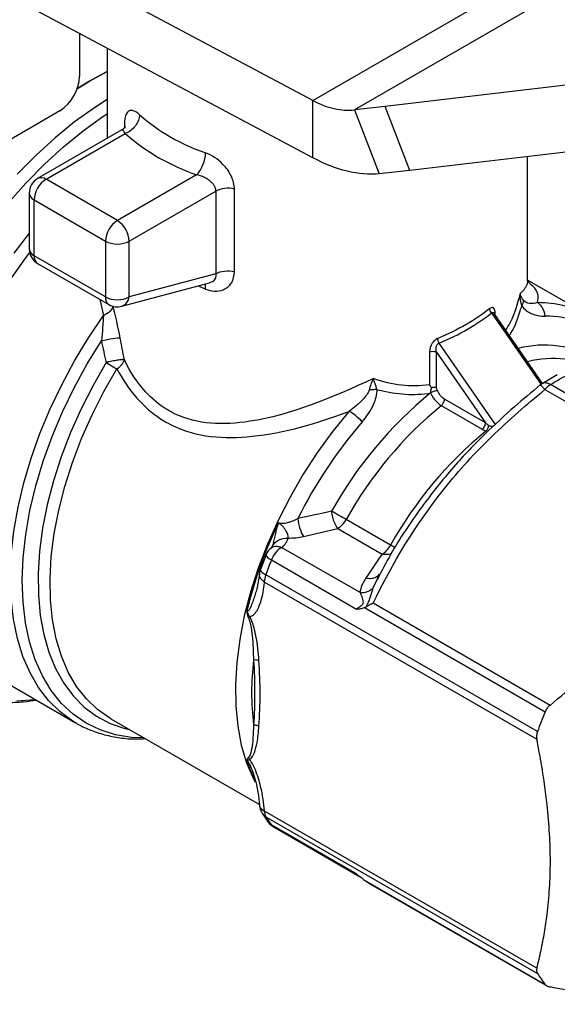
# Model space of a CAD drawing. Header units: inches. Extents: x 0.2 to 10.8, y 0.2 to 8.2.
# Tile 12 of 15: x 7.699 to 8.454, y 6.142 to 7.526. Entities that reach past the tile are written whole.
import ezdxf

# ---------------------------------------------------------------- set-up
doc = ezdxf.new("R2010")
doc.units = ezdxf.units.IN
doc.header["$MEASUREMENT"] = 0

msp = doc.modelspace()

# ---------------------------------------------------------------- linework, layer by layer
for p, q in [((8.1102, 7.4126), (8.5744, 7.6805)), ((8.1102, 7.4126), (7.6346, 7.6663)), ((8.6037, 7.6504), (8.1688, 7.3993)), ((8.1102, 7.3322), (7.6346, 7.5859)), ((7.7828, 7.4465), (7.7828, 7.5069)), ((7.8216, 7.4862), (7.8216, 7.3595)), ((7.7967, 7.4399), (7.8216, 7.4533)), ((7.7795, 7.4295), (7.7967, 7.4399)), ((8.5289, 7.4414), (8.2119, 7.4041)), ((8.1102, 7.3322), (8.1102, 7.4126)), ((8.2119, 7.4041), (8.1688, 7.3993)), ((8.2467, 7.3144), (8.2119, 7.4041)), ((7.6436, 7.334), (7.7549, 7.3983)), ((8.1688, 7.3993), (8.2036, 7.3097)), ((7.8456, 7.3775), (7.8456, 7.3741)), ((7.8418, 7.3712), (7.7236, 7.3029)), ((7.7355, 7.3018), (7.8469, 7.3661)), ((8.5524, 7.3504), (8.2467, 7.3144)), ((8.4121, 7.159), (8.4121, 7.3339)), ((7.9471, 7.3082), (7.8357, 7.2439)), ((8.2467, 7.3144), (8.2036, 7.3097)), ((7.8357, 7.2439), (7.7355, 7.3018)), ((7.7118, 7.2825), (7.7118, 7.204)), ((7.8524, 7.215), (7.9742, 7.2853)), ((7.9742, 7.2853), (7.9742, 7.1692)), ((8.0002, 7.1721), (8.0002, 7.2882)), ((7.7188, 7.2728), (7.819, 7.215)), ((7.7188, 7.1944), (7.7188, 7.2728)), ((7.819, 7.215), (7.819, 7.1365)), ((7.8524, 7.1365), (7.8524, 7.215)), ((7.819, 7.1365), (7.7188, 7.1944)), ((7.7236, 7.1836), (7.8239, 7.1257)), ((7.9742, 7.1692), (7.8524, 7.1365)), ((7.8418, 7.1234), (7.9654, 7.1565)), ((8.5004, 7.1092), (8.4121, 7.1601)), ((7.9496, 7.1523), (7.9597, 7.1476)), ((7.8112, 7.1331), (7.8163, 7.1104)), ((8.3614, 7.1141), (8.431, 7.0136)), ((8.4332, 7.015), (8.3652, 7.1131)), ((8.3666, 7.1111), (8.3666, 7.1126)), ((8.3669, 6.9573), (8.2877, 7.0715)), ((8.2744, 7.0594), (8.2744, 7.013)), ((8.2842, 7.0588), (8.353, 6.9594)), ((8.2842, 7.0089), (8.2842, 7.0588)), ((8.4539, 7.0269), (8.4325, 7.0145)), ((8.4365, 7.0063), (8.685, 6.8628)), ((8.6917, 6.8705), (8.4442, 7.0134)), ((8.2758, 7.0015), (8.2758, 7.0015)), ((8.353, 6.9594), (8.2954, 6.9927)), ((8.2908, 6.9837), (8.3485, 6.9505)), ((8.2197, 6.7877), (8.1573, 6.8237)), ((8.1453, 6.8109), (8.2077, 6.7749)), ((8.0538, 6.7868), (8.0515, 6.7823)), ((8.1767, 6.7209), (8.0665, 6.7844)), ((8.0446, 6.7739), (8.0368, 6.7536)), ((8.0522, 6.7668), (8.1716, 6.6979)), ((8.0354, 6.7471), (8.0317, 6.7259)), ((8.426, 6.5257), (8.0443, 6.746)), ((8.1952, 6.7276), (8.2007, 6.7393)), ((8.2007, 6.7393), (8.2036, 6.7455)), ((8.0324, 6.7289), (8.0317, 6.7264)), ((8.0423, 6.7358), (8.4251, 6.5149)), ((8.183, 6.6998), (8.4367, 6.5533)), ((8.4436, 6.5625), (8.1951, 6.706)), ((7.6587, 6.6063), (7.7771, 6.538)), ((7.7771, 6.538), (7.7761, 6.5386)), ((7.8266, 6.5435), (8.0353, 6.423)), ((8.039, 6.411), (8.0476, 6.3985)), ((8.4251, 6.193), (8.0423, 6.414)), ((8.0443, 6.406), (8.426, 6.1857)), ((8.1716, 6.3255), (8.0522, 6.3944)), ((8.0547, 6.3922), (8.1761, 6.3221)), ((8.183, 6.3169), (8.4367, 6.1704)), ((8.1883, 6.3131), (8.4402, 6.1677))]:
    msp.add_line(p, q)
at = {"flags": 128}
for points in [[(7.8216, 7.4533), (7.7967, 7.4399), (7.7795, 7.4295)], [(7.8216, 7.4139), (7.8035, 7.4024), (7.7757, 7.3824), (7.7483, 7.3601), (7.7213, 7.3355), (7.6951, 7.3089)], [(7.682, 7.2677), (7.7072, 7.2963), (7.7333, 7.3229), (7.7602, 7.3475), (7.7876, 7.3699), (7.8154, 7.3899), (7.8216, 7.394)], [(7.7118, 7.2261), (7.6902, 7.1982)], [(7.6587, 6.6063), (7.6451, 6.6153), (7.6284, 6.6295), (7.6135, 6.6463), (7.6005, 6.6657), (7.5896, 6.6873), (7.5807, 6.7111), (7.574, 6.737), (7.5695, 6.7646), (7.5673, 6.7939), (7.5673, 6.8246), (7.5695, 6.8565), (7.574, 6.8894), (7.5807, 6.9229), (7.5896, 6.957), (7.6005, 6.9913), (7.6135, 7.0256), (7.6284, 7.0596), (7.6451, 7.0931), (7.6635, 7.1259), (7.6834, 7.1577), (7.7048, 7.1883), (7.7125, 7.1985)], [(7.7761, 6.5386), (7.773, 6.5405), (7.7552, 6.5535), (7.7392, 6.5692), (7.7251, 6.5874), (7.713, 6.6082), (7.703, 6.6312), (7.6952, 6.6564), (7.6897, 6.6835), (7.6864, 6.7124), (7.6854, 6.7429), (7.6867, 6.7746), (7.6903, 6.8074), (7.6962, 6.8411), (7.7043, 6.8753), (7.7145, 6.9099), (7.7269, 6.9446), (7.7412, 6.9791), (7.7575, 7.0132), (7.7755, 7.0466), (7.7952, 7.0791), (7.8163, 7.1104)], [(7.873, 6.5167), (7.8556, 6.5175), (7.8329, 6.5212), (7.8116, 6.5279), (7.7918, 6.5375), (7.7737, 6.55), (7.7573, 6.5653), (7.7429, 6.5833), (7.7306, 6.6038), (7.7203, 6.6266), (7.7123, 6.6517), (7.7066, 6.6787), (7.7032, 6.7076), (7.7021, 6.738), (7.7034, 6.7698), (7.707, 6.8027), (7.7129, 6.8365), (7.7211, 6.8708), (7.7315, 6.9055), (7.744, 6.9402), (7.7586, 6.9748), (7.7751, 7.0089), (7.7933, 7.0423), (7.8133, 7.0747)], [(7.82, 7.0444), (7.8016, 7.0122), (7.7848, 6.9793), (7.7699, 6.9458), (7.7569, 6.912), (7.746, 6.8781), (7.7372, 6.8445), (7.7307, 6.8114), (7.7264, 6.7791), (7.7244, 6.7477), (7.7248, 6.7176), (7.7274, 6.689), (7.7323, 6.6621), (7.7395, 6.6372), (7.7489, 6.6143), (7.7604, 6.5937), (7.7739, 6.5756), (7.7893, 6.56), (7.8066, 6.5472), (7.8255, 6.5372), (7.846, 6.5301), (7.8528, 6.5284)], [(7.8266, 6.5435), (7.8253, 6.5443), (7.8078, 6.5565), (7.7922, 6.5715), (7.7784, 6.5891), (7.7667, 6.6092), (7.7571, 6.6317), (7.7496, 6.6562), (7.7445, 6.6828), (7.7416, 6.711), (7.7411, 6.7408), (7.7428, 6.7718), (7.7469, 6.8039), (7.7533, 6.8368), (7.7619, 6.8701), (7.7726, 6.9038), (7.7854, 6.9374), (7.8002, 6.9707), (7.8169, 7.0034), (7.8352, 7.0354)], [(8.2857, 7.0048), (8.2848, 7.0071), (8.2842, 7.0089)], [(8.1614, 6.9758), (8.1387, 6.9478), (8.1171, 6.9182), (8.097, 6.8873), (8.0785, 6.8553), (8.0617, 6.8224), (8.0467, 6.789), (8.0337, 6.7553), (8.0228, 6.7216), (8.0141, 6.6881), (8.0076, 6.6551), (8.0034, 6.6228), (8.0015, 6.5916), (8.002, 6.5617), (8.0048, 6.5333), (8.0099, 6.5066), (8.0173, 6.4819), (8.0269, 6.4593), (8.0294, 6.4545)], [(8.0446, 6.7739), (8.0445, 6.7736), (8.0448, 6.7727), (8.0457, 6.7715), (8.0473, 6.77), (8.0495, 6.7685), (8.0522, 6.7668)], [(8.0368, 6.7536), (8.0367, 6.7533), (8.037, 6.7521), (8.0379, 6.7508), (8.0394, 6.7493), (8.0416, 6.7477), (8.0443, 6.746)], [(7.721, 6.5704), (7.7202, 6.5703), (7.6945, 6.5683)], [(8.0476, 6.3985), (8.0495, 6.3964), (8.0522, 6.3944)], [(8.0547, 6.3922), (8.0534, 6.3931), (8.0522, 6.3944)]]:
    msp.add_lwpolyline(points, dxfattribs=at)
for centre, radius, start, end in [((7.7223, 7.4492), 0.0605, 302.6055, 357.3945), ((8.049, 7.6009), 0.2767, 228.8375, 251.1679), ((8.0436, 7.591), 0.2988, 228.8375, 251.1679), ((7.7355, 7.2825), 0.0236, 119.9973, 180), ((7.755, 7.2712), 0.0363, 122.6055, 177.3945), ((7.7285, 7.2921), 0.0119, 54.3824, 114.3071), ((7.7237, 7.2837), 0.0119, 185.6948, 245.6253), ((7.8552, 7.2133), 0.0363, 122.6055, 177.3945), ((7.8161, 7.2133), 0.0363, 2.6055, 57.3945), ((7.8357, 7.2472), 0.0363, 242.6097, 297.3903), ((7.7355, 7.204), 0.0236, 180, 240.0027), ((7.7237, 7.2052), 0.0119, 185.6948, 245.6253), ((7.7307, 7.1933), 0.012, 174.669, 234.0188), ((7.8306, 7.1353), 0.0117, 173.8462, 234.8417), ((7.8357, 7.1688), 0.0363, 242.6097, 297.3903), ((7.8363, 7.1386), 0.0162, 289.6861, 352.7234), ((8.4269, 6.9793), 0.1492, 60.7864, 90.3364), ((7.8357, 7.1462), 0.0236, 240.0027, 284.9958), ((8.4381, 6.9676), 0.1418, 51.1008, 90.5716), ((8.4357, 6.9193), 0.1495, 60.8749, 104.1971), ((8.1502, 7.5786), 0.628, 238.2829, 239.8947), ((8.4473, 6.9091), 0.1408, 61.5973, 104.477), ((8.4448, 6.9944), 0.0236, 121.6918, 128.9439), ((8.4611, 6.9869), 0.0313, 122.586, 141.8921), ((8.6364, 6.5586), 0.5711, 129.1453, 151.0151), ((8.6413, 6.5554), 0.5534, 129.2956, 151.0048), ((8.6976, 6.5181), 0.6815, 139.4669, 153.227), ((8.7035, 6.5196), 0.5531, 129.2382, 151.0087), ((7.2961, 5.3291), 1.7249, 60.0509, 60.8323), ((8.1271, 6.84), 0.0342, 302.0015, 331.6588), ((8.6483, 6.5386), 0.6499, 154.4499, 165.9844), ((8.0665, 6.7652), 0.0236, 127.5055, 158.1987), ((8.086, 6.754), 0.0362, 122.6025, 159.2101), ((8.1895, 6.8039), 0.0342, 302.0015, 331.6588), ((7.9775, 6.3663), 0.4861, 59.2116, 60.1139), ((8.7142, 6.502), 0.713, 158.1947, 159.9827), ((8.059, 6.7455), 0.0236, 159.987, 175.9706), ((8.0725, 6.7353), 0.0303, 159.2351, 179.0025), ((8.402, 6.5805), 0.3777, 173.0692, 186.9308), ((9.0989, 6.2805), 0.7162, 157.609, 159.9797), ((8.2172, 6.5522), 0.2107, 198.8108, 205.4396), ((8.059, 6.4236), 0.0236, 183.6376, 212.1515), ((8.0516, 6.419), 0.0149, 212.3116, 240.4746), ((8.0572, 6.4134), 0.0149, 177.9763, 209.7793), ((8.197, 6.502), 0.1804, 212.1254, 216.5959), ((8.0665, 6.4126), 0.0236, 216.6216, 240.0027), ((8.5771, 6.2805), 0.1784, 212.1059, 218.0954)]:
    msp.add_arc(centre, radius, start, end)
for points, knots in [([(8.1102, 7.4126), (8.1204, 7.4072), (8.1306, 7.4034), (8.1504, 7.3989), (8.1599, 7.3983), (8.1688, 7.3993)], [0, 0, 0, 0, 0.1050019, 0.1050019, 0.2100038, 0.2100038, 0.2100038, 0.2100038]), ([(7.8669, 7.3926), (7.8598, 7.3991), (7.8491, 7.4018), (7.8456, 7.3863), (7.8456, 7.3775)], [0, 0, 0, 0, 0.1095943, 0.19179, 0.19179, 0.19179, 0.19179]), ([(7.8669, 7.3926), (7.8669, 7.3876), (7.8647, 7.3818), (7.8573, 7.372), (7.8521, 7.368), (7.8469, 7.3661)], [0, 0, 0, 0, 0.5, 0.5, 1, 1, 1, 1]), ([(7.8473, 7.3756), (7.8473, 7.3757), (7.8471, 7.3759), (7.8456, 7.3738), (7.8431, 7.372), (7.8418, 7.3711)], [0, 0, 0, 0, 0.228546, 0.617092, 1, 1, 1, 1]), ([(7.8469, 7.3661), (7.8458, 7.3676), (7.8437, 7.3707), (7.8423, 7.3718), (7.8418, 7.3711), (7.8418, 7.3711)], [0, 0, 0, 0, 0.4925718, 0.9886372, 1, 1, 1, 1]), ([(7.9471, 7.3082), (7.9504, 7.3113), (7.9537, 7.3163), (7.9583, 7.3278), (7.9597, 7.334), (7.9597, 7.3391)], [0, 0, 0, 0, 0.5, 0.5, 1, 1, 1, 1]), ([(8.0002, 7.2882), (8.0002, 7.2941), (7.9971, 7.3065), (7.9828, 7.3264), (7.9681, 7.336), (7.9597, 7.3391)], [0, 0, 0, 0, 0.0547811, 0.1095621, 0.1917337, 0.1917337, 0.1917337, 0.1917337]), ([(8.2036, 7.3097), (8.1894, 7.3081), (8.1743, 7.3093), (8.1428, 7.3169), (8.1265, 7.3233), (8.1102, 7.3322)], [0, 0, 0, 0, 0.170494, 0.170494, 0.340988, 0.340988, 0.340988, 0.340988]), ([(7.9742, 7.2853), (7.9742, 7.2859), (7.9741, 7.2872), (7.9737, 7.2891), (7.973, 7.291), (7.9717, 7.2934), (7.9694, 7.2964), (7.9661, 7.2995), (7.9619, 7.3024), (7.957, 7.305), (7.9518, 7.3071), (7.9485, 7.3079), (7.9471, 7.3082)], [0, 0, 0, 0, 0.056185, 0.113915, 0.173506, 0.235247, 0.349081, 0.482198, 0.580676, 0.742245, 0.888973, 1, 1, 1, 1]), ([(8.0002, 7.2882), (7.9959, 7.2893), (7.9911, 7.2896), (7.9818, 7.2885), (7.9775, 7.2872), (7.9742, 7.2853)], [0, 0, 0, 0, 0.5, 0.5, 1, 1, 1, 1]), ([(7.9597, 7.1476), (7.968, 7.1441), (7.9828, 7.1433), (7.9973, 7.1552), (8.0002, 7.1663), (8.0002, 7.1721)], [0, 0, 0, 0, 0.0813558, 0.135593, 0.1898301, 0.1898301, 0.1898301, 0.1898301]), ([(7.9653, 7.1568), (7.9665, 7.1571), (7.969, 7.1575), (7.9718, 7.1597), (7.9738, 7.1624), (7.9747, 7.1657), (7.9744, 7.168), (7.9742, 7.1692)], [0, 0, 0, 0, 0.173487, 0.377768, 0.580225, 0.785958, 1, 1, 1, 1]), ([(7.9742, 7.1692), (7.9775, 7.1711), (7.9818, 7.1724), (7.9911, 7.1734), (7.9959, 7.1731), (8.0002, 7.1721)], [0, 0, 0, 0, 0.5, 0.5, 1, 1, 1, 1]), ([(7.9597, 7.1476), (7.9597, 7.1497), (7.9598, 7.1526), (7.9589, 7.1542), (7.9587, 7.1547)], [0, 0, 0, 0, 0.696945, 1, 1, 1, 1]), ([(8.412, 7.159), (8.412, 7.1579), (8.4119, 7.1555), (8.4103, 7.1518), (8.408, 7.148), (8.405, 7.1444), (8.4026, 7.142), (8.4015, 7.1408)], [0, 0, 0, 0, 0.21004, 0.436102, 0.643081, 0.831025, 1, 1, 1, 1]), ([(8.426, 7.1286), (8.4266, 7.1325), (8.4279, 7.1406), (8.4219, 7.15), (8.4145, 7.1561), (8.4117, 7.1585)], [0, 0, 0, 0, 0.378156, 0.760182, 1, 1, 1, 1]), ([(8.4015, 7.1408), (8.3977, 7.1266), (8.3928, 7.1081), (8.3834, 7.0935), (8.3812, 7.0901)], [0, 0, 0, 0, 0.768158, 1, 1, 1, 1]), ([(8.4015, 7.1408), (8.4015, 7.1408), (8.4014, 7.1407), (8.4011, 7.135), (8.4018, 7.1291), (8.4039, 7.124)], [-0.07472816, -0.07472816, -0.07472816, -0.07472816, -0.07436772, -0.07436772, 0, 0, 0, 0]), ([(8.4069, 7.1311), (8.404, 7.1343), (8.4022, 7.1377), (8.4015, 7.1408), (8.4015, 7.1408), (8.4015, 7.1408)], [-0.07472816, -0.07472816, -0.07472816, -0.07472816, -0.00036044, -0.00036044, 0, 0, 0, 0]), ([(8.426, 7.1285), (8.4225, 7.1276), (8.4159, 7.1266), (8.409, 7.1288), (8.4069, 7.1311)], [0, 0, 0, 0, 0.0735194, 0.1286603, 0.1286603, 0.1286603, 0.1286603]), ([(8.4367, 7.1094), (8.4364, 7.1141), (8.4338, 7.122), (8.4285, 7.1271), (8.426, 7.1285), (8.426, 7.1285), (8.426, 7.1285), (8.426, 7.1285)], [0, 0, 0, 0, 0.571429, 1, 1, 1, 1.00006, 1.00006, 1.00006, 1.00006]), ([(8.3666, 7.1126), (8.3666, 7.1165), (8.3657, 7.1206), (8.3622, 7.1221), (8.3603, 7.1213), (8.3589, 7.1202)], [0, 0, 0, 0, 0.03610255, 0.04512819, 0.06317947, 0.06317947, 0.06317947, 0.06317947]), ([(8.3614, 7.1141), (8.3617, 7.1143), (8.3622, 7.1148), (8.3631, 7.1149), (8.364, 7.1145), (8.3648, 7.1139), (8.3651, 7.1133), (8.3652, 7.1131)], [0, 0, 0, 0, 0.211467, 0.425054, 0.656323, 0.912208, 1, 1, 1, 1]), ([(8.3866, 7.0822), (8.3873, 7.0833), (8.3946, 7.0944), (8.3989, 7.1081), (8.4028, 7.1204)], [0, 0, 0, 0, 0.099152, 1, 1, 1, 1]), ([(8.4039, 7.124), (8.4076, 7.1187), (8.419, 7.1111), (8.4304, 7.1095), (8.4367, 7.1094)], [0, 0, 0, 0, 0.0551409, 0.1286622, 0.1286622, 0.1286622, 0.1286622]), ([(8.2859, 7.0781), (8.284, 7.0773), (8.2811, 7.0753), (8.2759, 7.0688), (8.2744, 7.0633), (8.2744, 7.0594)], [0, 0, 0, 0, 0.01805126, 0.02707689, 0.0631794, 0.0631794, 0.0631794, 0.0631794]), ([(8.2842, 7.0588), (8.2834, 7.0619), (8.2832, 7.066), (8.2852, 7.0702), (8.2867, 7.0712), (8.2877, 7.0715)], [0, 0, 0, 0, 0.03610251, 0.04512814, 0.0631794, 0.0631794, 0.0631794, 0.0631794]), ([(8.2877, 7.0715), (8.2871, 7.0727), (8.2862, 7.075), (8.2859, 7.0772), (8.2859, 7.0781)], [0, 0, 0, 0, 0.571429, 1, 1, 1, 1]), ([(8.2744, 7.0594), (8.2757, 7.0599), (8.2792, 7.0605), (8.2827, 7.0596), (8.2842, 7.0588)], [0, 0, 0, 0, 0.428571, 1, 1, 1, 1]), ([(7.8456, 7.0484), (7.8451, 7.0484), (7.8444, 7.0484), (7.843, 7.0484), (7.8414, 7.0482), (7.839, 7.0479), (7.8359, 7.0475), (7.8321, 7.0468), (7.8283, 7.0462), (7.8242, 7.0453), (7.8215, 7.0447), (7.82, 7.0444)], [0, 0, 0, 0, 0.0998407, 0.1782735, 0.2501422, 0.3567887, 0.5000946, 0.6081794, 0.7500436, 0.8625799, 1, 1, 1, 1]), ([(7.8352, 7.0354), (7.836, 7.0359), (7.8373, 7.0369), (7.8397, 7.039), (7.8423, 7.0417), (7.8442, 7.0446), (7.8451, 7.0468), (7.8454, 7.0478), (7.8456, 7.0484)], [0, 0, 0, 0, 0.132661, 0.25019, 0.499998, 0.749806, 0.874511, 1, 1, 1, 1]), ([(8.1955, 7.0219), (8.1378, 6.995), (8.0388, 6.9541), (7.9437, 6.9572), (7.8979, 6.9821), (7.8708, 7.0047), (7.8535, 7.0317), (7.8456, 7.0484)], [4.659336, 4.659336, 4.659336, 4.659336, 5.178575, 5.524735, 5.568005, 5.697814, 5.870894, 5.870894, 5.870894, 5.870894]), ([(7.8352, 7.0354), (7.8441, 7.0184), (7.8632, 6.9907), (7.8927, 6.9668), (7.942, 6.9398), (8.0287, 6.9332), (8.1159, 6.9586), (8.1614, 6.9757)], [4.791493, 4.791493, 4.791493, 4.791493, 4.964573, 5.094383, 5.137653, 5.483813, 5.870894, 5.870894, 5.870894, 5.870894]), ([(8.1955, 7.0219), (8.1955, 7.0219), (8.1955, 7.0219), (8.1929, 7.0169), (8.1907, 7.0111), (8.1894, 7.0056)], [-0.00036044, -0.00036044, -0.00036044, -0.00036044, 0, 0, 0.07436772, 0.07436772, 0.07436772, 0.07436772]), ([(8.2005, 7.0066), (8.1987, 7.0119), (8.197, 7.0172), (8.1955, 7.0219), (8.1955, 7.0219), (8.1955, 7.0219)], [-0.00036044, -0.00036044, -0.00036044, -0.00036044, 0.07400727, 0.07400727, 0.07436772, 0.07436772, 0.07436772, 0.07436772]), ([(8.1894, 7.0056), (8.1883, 7.0014), (8.1801, 6.9905), (8.1684, 6.9809), (8.1614, 6.9758)], [0, 0, 0, 0, 0.0551291, 0.1286346, 0.1286346, 0.1286346, 0.1286346]), ([(8.1797, 6.961), (8.1859, 6.9683), (8.1958, 6.9823), (8.2009, 6.9994), (8.2005, 7.0066)], [0, 0, 0, 0, 0.0735055, 0.1286346, 0.1286346, 0.1286346, 0.1286346]), ([(8.2005, 7.0066), (8.1985, 7.0064), (8.1949, 7.006), (8.191, 7.0057), (8.1894, 7.0056)], [0, 0, 0, 0, 0.571429, 1, 1, 1, 1]), ([(8.1951, 6.706), (8.2221, 6.7621), (8.2552, 6.817), (8.3159, 6.8931), (8.3382, 6.9173), (8.3855, 6.9634), (8.4106, 6.9854), (8.4365, 7.0063)], [0, 0, 0, 0, 0.5, 0.5, 0.75, 0.75, 1, 1, 1, 1]), ([(8.43, 7.0128), (8.4178, 7.0027), (8.3912, 6.9807), (8.3501, 6.9426), (8.3055, 6.8961), (8.2609, 6.8394), (8.2251, 6.7861), (8.2071, 6.7511), (8.201, 6.7392)], [0, 0, 0, 0, 0.129231, 0.282493, 0.459409, 0.659828, 0.883944, 1, 1, 1, 1]), ([(8.2772, 7.0087), (8.2768, 7.0094), (8.2758, 7.0109), (8.2749, 7.0123), (8.2744, 7.013)], [0, 0, 0, 0, 0.449925, 1, 1, 1, 1]), ([(8.2758, 7.0015), (8.276, 7.0026), (8.2762, 7.0045), (8.2768, 7.0069), (8.2771, 7.0082), (8.2772, 7.0087)], [0, 0, 0, 0, 0.4364567, 0.7696924, 1, 1, 1, 1]), ([(8.2857, 7.0048), (8.2844, 7.0047), (8.2808, 7.0038), (8.2771, 7.0022), (8.2758, 7.0015)], [0, 0, 0, 0, 0.571429, 1, 1, 1, 1]), ([(8.2842, 7.0089), (8.2838, 7.0089), (8.283, 7.0091), (8.2817, 7.0092), (8.2804, 7.0092), (8.2793, 7.0091), (8.2782, 7.0089), (8.2775, 7.0088), (8.2772, 7.0087)], [0, 0, 0, 0, 0.211776, 0.405658, 0.581273, 0.738645, 0.878166, 1, 1, 1, 1]), ([(8.2954, 6.9927), (8.2934, 6.9938), (8.2915, 6.9956), (8.2881, 6.9998), (8.2867, 7.0023), (8.2857, 7.0048)], [0, 0, 0, 0, 0.5, 0.5, 1, 1, 1, 1]), ([(8.4302, 7.0126), (8.4302, 7.0127), (8.4301, 7.0129), (8.4312, 7.0119), (8.4333, 7.0099), (8.4354, 7.0074), (8.4365, 7.0063)], [0, 0, 0, 0, 0.098081, 0.36657, 0.699671, 1, 1, 1, 1]), ([(8.4442, 7.0134), (8.4429, 7.014), (8.4401, 7.0154), (8.4363, 7.0158), (8.4336, 7.0155), (8.4326, 7.0145), (8.4325, 7.0144)], [0, 0, 0, 0, 0.300945, 0.618516, 0.952737, 1, 1, 1, 1]), ([(8.2758, 7.0015), (8.2772, 6.9983), (8.2815, 6.9911), (8.2875, 6.9857), (8.2908, 6.9837)], [0.21000284, 0.21000284, 0.21000284, 0.21000284, 0.22792863, 0.25182967, 0.25182967, 0.25182967, 0.25182967]), ([(8.2908, 6.9837), (8.2919, 6.9846), (8.2943, 6.9874), (8.2954, 6.991), (8.2954, 6.9927)], [0, 0, 0, 0, 0.428571, 1, 1, 1, 1]), ([(8.1797, 6.961), (8.1771, 6.9638), (8.174, 6.9667), (8.1676, 6.9718), (8.1643, 6.9741), (8.1614, 6.9758)], [0, 0, 0, 0, 0.5, 0.5, 1, 1, 1, 1]), ([(8.3485, 6.9505), (8.3497, 6.9515), (8.3509, 6.9529), (8.3526, 6.9562), (8.353, 6.9579), (8.353, 6.9594)], [0, 0, 0, 0, 0.5, 0.5, 1, 1, 1, 1]), ([(8.3571, 6.956), (8.3569, 6.9544), (8.356, 6.9513), (8.3543, 6.9488), (8.3536, 6.948)], [0, 0, 0, 0, 0.571429, 1, 1, 1, 1]), ([(8.3669, 6.9573), (8.366, 6.9564), (8.3641, 6.9548), (8.3607, 6.954), (8.3583, 6.9551), (8.3571, 6.956)], [0.25882483, 0.25882483, 0.25882483, 0.25882483, 0.28062409, 0.29515692, 0.30968976, 0.30968976, 0.30968976, 0.30968976]), ([(8.4436, 6.5625), (8.4728, 6.5866), (8.4981, 6.6096), (8.5439, 6.6553), (8.5643, 6.6781), (8.6023, 6.7253), (8.6198, 6.7498), (8.6533, 6.8026), (8.6692, 6.831), (8.685, 6.8628)], [0, 0, 0, 0, 0.25, 0.25, 0.5, 0.5, 0.75, 0.75, 1, 1, 1, 1]), ([(8.0619, 6.8189), (8.0612, 6.8171), (8.0607, 6.8154), (8.0597, 6.8121), (8.0593, 6.8105), (8.0581, 6.8059), (8.0575, 6.803), (8.0557, 6.7948), (8.0548, 6.7902), (8.0538, 6.7868)], [0, 0, 0, 0, 0.125, 0.125, 0.25, 0.25, 0.5, 0.5, 1, 1, 1, 1]), ([(8.0773, 6.8197), (8.0764, 6.8194), (8.0706, 6.8177), (8.0653, 6.8177), (8.0619, 6.8189)], [0.94430698, 0.94430698, 0.94430698, 0.94430698, 0.95641194, 1.0188842, 1.0188842, 1.0188842, 1.0188842]), ([(8.0755, 6.7976), (8.0757, 6.7982), (8.0759, 6.7995), (8.0755, 6.8019), (8.0746, 6.8044), (8.0734, 6.8068), (8.0722, 6.8088), (8.0711, 6.8103), (8.0698, 6.812), (8.0684, 6.8137), (8.0667, 6.8154), (8.0653, 6.8167), (8.064, 6.8176), (8.0633, 6.8181), (8.0622, 6.8188), (8.0621, 6.8188), (8.0619, 6.8189)], [-0.0002102, -0.0002102, -0.0002102, -0.0002102, 0.0158248, 0.0318599, 0.0478949, 0.0639299, 0.0719474, 0.0799649, 0.0879824, 0.0959999, 0.1040174, 0.1080262, 0.1100306, 0.112035, 0.112035, 0.1122451, 0.1122451, 0.1122451, 0.1122451]), ([(8.0524, 6.7836), (8.0528, 6.7841), (8.0543, 6.7857), (8.058, 6.7862), (8.0623, 6.786), (8.0651, 6.785), (8.0665, 6.7844)], [0, 0, 0, 0, 0.142418, 0.501824, 0.733722, 1, 1, 1, 1]), ([(8.2204, 6.7755), (8.2203, 6.7755), (8.2189, 6.7746), (8.2145, 6.774), (8.2102, 6.7746), (8.2077, 6.7749)], [0, 0, 0, 0, 0.0272689, 0.4336884, 1, 1, 1, 1]), ([(8.0423, 6.7358), (8.0406, 6.7373), (8.0371, 6.7401), (8.0351, 6.7443), (8.0356, 6.7466), (8.0358, 6.7471)], [0, 0, 0, 0, 0.430816, 0.861632, 1, 1, 1, 1]), ([(8.1848, 6.7415), (8.1871, 6.7412), (8.1917, 6.7405), (8.1979, 6.7421), (8.2021, 6.7444), (8.2034, 6.7466), (8.2038, 6.7472)], [0, 0, 0, 0, 0.297237, 0.59431, 0.891385, 1, 1, 1, 1]), ([(8.0317, 6.7264), (8.0309, 6.7238), (8.0285, 6.7153), (8.0248, 6.7051), (8.0215, 6.6972), (8.0196, 6.6954), (8.019, 6.6951), (8.0186, 6.6951), (8.0183, 6.6953), (8.018, 6.6956), (8.0178, 6.6959), (8.0177, 6.696)], [0, 0, 0, 0, 0.211513, 0.697662, 0.905669, 0.935265, 0.957372, 0.966413, 0.97561, 0.9871, 1, 1, 1, 1]), ([(8.0214, 6.6876), (8.0216, 6.6876), (8.0225, 6.6876), (8.0282, 6.6892), (8.0373, 6.7039), (8.0414, 6.7223), (8.0423, 6.7358)], [0.1163678, 0.1163678, 0.1163678, 0.1163678, 0.1184538, 0.1266475, 0.1921972, 0.3232965, 0.3232965, 0.3232965, 0.3232965]), ([(8.1852, 6.7009), (8.1859, 6.7021), (8.1877, 6.7055), (8.1901, 6.7111), (8.192, 6.7172), (8.1937, 6.7226), (8.1947, 6.726), (8.1952, 6.7276)], [0.04913238, 0.04913238, 0.04913238, 0.04913238, 0.06019927, 0.08026569, 0.10033212, 0.12039854, 0.14046496, 0.14046496, 0.14046496, 0.14046496]), ([(8.1767, 6.7209), (8.1772, 6.7197), (8.1783, 6.7174), (8.1798, 6.7136), (8.181, 6.7096), (8.181, 6.706), (8.1793, 6.7031), (8.1772, 6.7014), (8.1746, 6.6996), (8.1728, 6.6986), (8.1716, 6.6979)], [0, 0, 0, 0, 0.0200664, 0.0401328, 0.0601993, 0.0802657, 0.0953155, 0.1103653, 0.1203985, 0.140465, 0.140465, 0.140465, 0.140465]), ([(8.1716, 6.6979), (8.1727, 6.698), (8.1747, 6.6981), (8.1776, 6.6984), (8.1803, 6.6989), (8.1821, 6.6995), (8.183, 6.6998)], [0, 0, 0, 0, 0.289279, 0.530191, 0.762983, 1, 1, 1, 1]), ([(8.0177, 6.696), (8.0177, 6.696), (8.0177, 6.696), (8.0173, 6.6925), (8.0182, 6.6892), (8.0195, 6.6863)], [-0.02794877, -0.02794877, -0.02794877, -0.02794877, -0.02768405, -0.02768405, 0, 0, 0, 0]), ([(8.0215, 6.6875), (8.0199, 6.6899), (8.0189, 6.6922), (8.0178, 6.6959), (8.0177, 6.696), (8.0177, 6.696)], [-0.02794877, -0.02794877, -0.02794877, -0.02794877, -0.00026473, -0.00026473, 0, 0, 0, 0]), ([(8.0215, 6.6875), (8.0212, 6.6874), (8.0205, 6.687), (8.0198, 6.6865), (8.0195, 6.6863)], [0, 0, 0, 0, 0.571429, 1, 1, 1, 1]), ([(8.0195, 6.6863), (8.0218, 6.6811), (8.0237, 6.6721), (8.0263, 6.6518), (8.0267, 6.6373), (8.027, 6.6261)], [0, 0, 0, 0, 0.0510557, 0.0765836, 0.1786951, 0.1786951, 0.1786951, 0.1786951]), ([(8.0346, 6.6254), (8.0339, 6.6367), (8.0325, 6.6513), (8.0279, 6.6723), (8.0248, 6.6818), (8.0215, 6.6875)], [0, 0, 0, 0, 0.1021115, 0.1276393, 0.1786951, 0.1786951, 0.1786951, 0.1786951]), ([(8.0346, 6.6254), (8.0338, 6.6258), (8.0314, 6.6264), (8.0285, 6.6264), (8.027, 6.6261)], [0, 0, 0, 0, 0.428571, 1, 1, 1, 1]), ([(7.5858, 6.5919), (7.5871, 6.591), (7.5947, 6.5861), (7.6102, 6.5796), (7.632, 6.5724), (7.655, 6.568), (7.679, 6.5663), (7.7013, 6.5669), (7.7158, 6.5691), (7.7217, 6.57)], [0, 0, 0, 0, 0.033517, 0.201874, 0.370226, 0.539182, 0.709276, 0.880806, 1, 1, 1, 1]), ([(8.4436, 6.5625), (8.4429, 6.5619), (8.4416, 6.5608), (8.4399, 6.5588), (8.4385, 6.5569), (8.4375, 6.555), (8.437, 6.5539), (8.4367, 6.5533)], [0, 0, 0, 0, 0.225476, 0.448802, 0.67292, 0.837836, 1, 1, 1, 1]), ([(7.7761, 6.5387), (7.7766, 6.5384), (7.7831, 6.534), (7.797, 6.5279), (7.8176, 6.5207), (7.8396, 6.5166), (7.8587, 6.5148), (7.8707, 6.5155), (7.8748, 6.5157)], [0, 0, 0, 0, 0.018689, 0.234593, 0.450352, 0.666847, 0.884935, 1, 1, 1, 1]), ([(8.027, 6.5349), (8.0268, 6.5272), (8.0263, 6.5146), (8.0243, 6.4987), (8.0218, 6.4908), (8.0195, 6.4888)], [0, 0, 0, 0, 0.0765836, 0.1276393, 0.1786951, 0.1786951, 0.1786951, 0.1786951]), ([(8.0215, 6.4863), (8.0248, 6.4882), (8.0289, 6.4961), (8.0328, 6.5124), (8.0341, 6.5254), (8.0346, 6.5333)], [0, 0, 0, 0, 0.0510557, 0.1021115, 0.1786951, 0.1786951, 0.1786951, 0.1786951]), ([(8.027, 6.5349), (8.0285, 6.5351), (8.0314, 6.5349), (8.0338, 6.5339), (8.0346, 6.5333)], [0, 0, 0, 0, 0.571429, 1, 1, 1, 1]), ([(8.426, 6.5257), (8.4257, 6.5248), (8.4251, 6.523), (8.4247, 6.5203), (8.4247, 6.5175), (8.425, 6.5157), (8.4251, 6.5149)], [0, 0, 0, 0, 0.249002, 0.49583, 0.744763, 1, 1, 1, 1]), ([(8.4251, 6.193), (8.4262, 6.1972), (8.4282, 6.2055), (8.4311, 6.2182), (8.4336, 6.2308), (8.4359, 6.2434), (8.4379, 6.2559), (8.4407, 6.2762), (8.4433, 6.3049), (8.4445, 6.3427), (8.4433, 6.3819), (8.4403, 6.4185), (8.436, 6.4522), (8.4312, 6.483), (8.4271, 6.5041), (8.4251, 6.5149)], [0, 0, 0, 0, 0.045773, 0.090732, 0.134893, 0.178273, 0.220889, 0.262761, 0.382456, 0.500006, 0.617506, 0.737252, 0.82171, 0.909247, 1, 1, 1, 1]), ([(8.0195, 6.4888), (8.0182, 6.4876), (8.0173, 6.4864), (8.0177, 6.4843), (8.0177, 6.4843), (8.0177, 6.4842)], [-0.02768405, -0.02768405, -0.02768405, -0.02768405, 0, 0, 0.00026472, 0.00026472, 0.00026472, 0.00026472]), ([(8.0177, 6.4842), (8.0177, 6.4842), (8.0178, 6.4843), (8.0189, 6.4854), (8.0199, 6.4858), (8.0215, 6.4863)], [-0.02768405, -0.02768405, -0.02768405, -0.02768405, -0.02741932, -0.02741932, 0.00026472, 0.00026472, 0.00026472, 0.00026472]), ([(8.0177, 6.4842), (8.0178, 6.4843), (8.018, 6.4843), (8.0183, 6.4842), (8.0187, 6.4839), (8.0192, 6.4834), (8.0199, 6.4825), (8.0217, 6.4794), (8.0234, 6.4752), (8.0248, 6.4717), (8.0253, 6.4703)], [0, 0, 0, 0, 0.02909, 0.055023, 0.079664, 0.106143, 0.173764, 0.257486, 0.707863, 1, 1, 1, 1]), ([(8.0195, 6.4888), (8.0198, 6.4885), (8.0205, 6.4877), (8.0212, 6.4869), (8.0215, 6.4863)], [0, 0, 0, 0, 0.428571, 1, 1, 1, 1]), ([(8.0423, 6.414), (8.0416, 6.4249), (8.0387, 6.4441), (8.0317, 6.4678), (8.0257, 6.4807), (8.0223, 6.4853), (8.0214, 6.4863)], [0.0303791, 0.0303791, 0.0303791, 0.0303791, 0.1287035, 0.1942531, 0.2270279, 0.2373481, 0.2373481, 0.2373481, 0.2373481]), ([(8.0251, 6.471), (8.0254, 6.4703), (8.0264, 6.4676), (8.0282, 6.4622), (8.0308, 6.4527), (8.0338, 6.4386), (8.0349, 6.4281), (8.0354, 6.4221)], [0, 0, 0, 0, 0.043709, 0.150752, 0.311851, 0.610818, 1, 1, 1, 1]), ([(8.0356, 6.4221), (8.0355, 6.4219), (8.0352, 6.4203), (8.0372, 6.4172), (8.0406, 6.415), (8.0423, 6.414)], [0, 0, 0, 0, 0.045174, 0.522587, 1, 1, 1, 1]), ([(8.1716, 6.3255), (8.1727, 6.3246), (8.1748, 6.3232), (8.1777, 6.321), (8.1804, 6.3189), (8.1821, 6.3175), (8.183, 6.3169)], [0, 0, 0, 0, 0.301109, 0.530184, 0.778984, 1, 1, 1, 1]), ([(8.1716, 6.3255), (8.1728, 6.3245), (8.1746, 6.3231), (8.1766, 6.3218), (8.1775, 6.3213), (8.1777, 6.3212)], [-0.14046741, -0.14046741, -0.14046741, -0.14046741, -0.12040064, -0.11036725, -0.10535056, -0.10535056, -0.10535056, -0.10535056]), ([(8.183, 6.3169), (8.1833, 6.3166), (8.1841, 6.316), (8.1848, 6.3154), (8.1852, 6.3152)], [0, 0, 0, 0, 0.507576, 1, 1, 1, 1]), ([(8.4251, 6.193), (8.425, 6.1924), (8.4247, 6.1912), (8.4247, 6.1895), (8.425, 6.188), (8.4254, 6.1867), (8.4258, 6.186), (8.426, 6.1857)], [0, 0, 0, 0, 0.225476, 0.448802, 0.67292, 0.837836, 1, 1, 1, 1]), ([(8.4367, 6.1704), (8.4371, 6.17), (8.4379, 6.1691), (8.4395, 6.168), (8.4414, 6.1672), (8.4428, 6.1668), (8.4436, 6.1667)], [0, 0, 0, 0, 0.249002, 0.49583, 0.744763, 1, 1, 1, 1]), ([(8.685, 6.1451), (8.6692, 6.1432), (8.6533, 6.1424), (8.6198, 6.1423), (8.6023, 6.1432), (8.5643, 6.1466), (8.5439, 6.1491), (8.4981, 6.1562), (8.4728, 6.1608), (8.4436, 6.1667)], [0, 0, 0, 0, 0.25, 0.25, 0.5, 0.5, 0.75, 0.75, 1, 1, 1, 1])]:
    msp.add_open_spline(points, degree=3, knots=knots)
for points in [[(8.4039, 7.124), (8.4056, 7.1266), (8.4067, 7.1291), (8.4069, 7.1311)], [(7.8296, 7.1237), (7.8292, 7.1213), (7.8264, 7.1163), (7.82, 7.1121), (7.8163, 7.1104)], [(7.8397, 7.0787), (7.8368, 7.0946), (7.8329, 7.1108), (7.8296, 7.1237)], [(8.3589, 7.1202), (8.3392, 7.1044), (8.3141, 7.0899), (8.2859, 7.0781)], [(8.2877, 7.0715), (8.3163, 7.0833), (8.3416, 7.098), (8.3614, 7.1141)], [(8.3614, 7.1141), (8.3599, 7.1159), (8.3589, 7.1182), (8.3589, 7.1202)], [(8.4038, 7.124), (8.4035, 7.1228), (8.4031, 7.1216), (8.4028, 7.1204)], [(7.8163, 7.1104), (7.8155, 7.1001), (7.8147, 7.0874), (7.8133, 7.0747)], [(7.8397, 7.0787), (7.838, 7.0787), (7.8306, 7.0779), (7.8188, 7.0758), (7.8133, 7.0747)], [(7.8133, 7.0747), (7.8154, 7.0646), (7.8177, 7.0545), (7.82, 7.0444)], [(7.8456, 7.0484), (7.8435, 7.0585), (7.8415, 7.0686), (7.8397, 7.0787)], [(8.2744, 7.013), (8.2486, 7.0092), (8.2214, 7.0123), (8.1955, 7.0219)], [(8.4442, 7.0134), (8.4514, 7.0177), (8.4585, 7.0219), (8.4657, 7.0257)], [(8.2005, 7.0066), (8.2016, 7.0063), (8.2028, 7.006), (8.204, 7.0057)], [(8.204, 7.0057), (8.228, 6.9993), (8.2526, 6.9978), (8.2758, 7.0015)], [(8.3485, 6.9505), (8.3501, 6.9495), (8.3518, 6.9487), (8.3536, 6.948)], [(8.3571, 6.956), (8.3557, 6.9571), (8.3543, 6.9582), (8.353, 6.9594)], [(8.0892, 6.8251), (8.0853, 6.8228), (8.0812, 6.8209), (8.0773, 6.8197)], [(8.1368, 6.8353), (8.121, 6.8318), (8.1052, 6.8284), (8.0892, 6.8251)], [(8.0892, 6.8251), (8.0897, 6.8205), (8.0919, 6.8104), (8.0954, 6.8025), (8.0972, 6.7999)], [(8.1453, 6.8109), (8.1434, 6.8135), (8.1398, 6.821), (8.1374, 6.8308), (8.1368, 6.8353)], [(8.0972, 6.7999), (8.1133, 6.8035), (8.1293, 6.8071), (8.1453, 6.8109)], [(8.0538, 6.7868), (8.0573, 6.7936), (8.0663, 6.7981), (8.0755, 6.7976)], [(8.0665, 6.7844), (8.0715, 6.7883), (8.0748, 6.7929), (8.0755, 6.7976)], [(8.0755, 6.7976), (8.0829, 6.7975), (8.0904, 6.7984), (8.0972, 6.7999)], [(8.2077, 6.7749), (8.1997, 6.7638), (8.1921, 6.7527), (8.1848, 6.7415)], [(8.1848, 6.7415), (8.1805, 6.7349), (8.1774, 6.7279), (8.1767, 6.7209)], [(8.1767, 6.7209), (8.1802, 6.7207), (8.1874, 6.7218), (8.193, 6.7254), (8.1952, 6.7276)], [(8.183, 6.6998), (8.1837, 6.7001), (8.1844, 6.7004), (8.1852, 6.7009)], [(8.1852, 6.7009), (8.1866, 6.7019), (8.188, 6.7027), (8.1896, 6.7035)], [(8.1951, 6.706), (8.1932, 6.7052), (8.1913, 6.7044), (8.1896, 6.7035)], [(8.027, 6.6261), (8.0292, 6.5945), (8.0292, 6.564), (8.027, 6.5349)], [(8.0346, 6.5333), (8.0368, 6.5627), (8.0368, 6.5935), (8.0346, 6.6254)], [(8.1896, 6.3124), (8.188, 6.3132), (8.1866, 6.3142), (8.1852, 6.3152)]]:
    msp.add_open_spline(points, degree=3)

doc.saveas('drawing.dxf')
